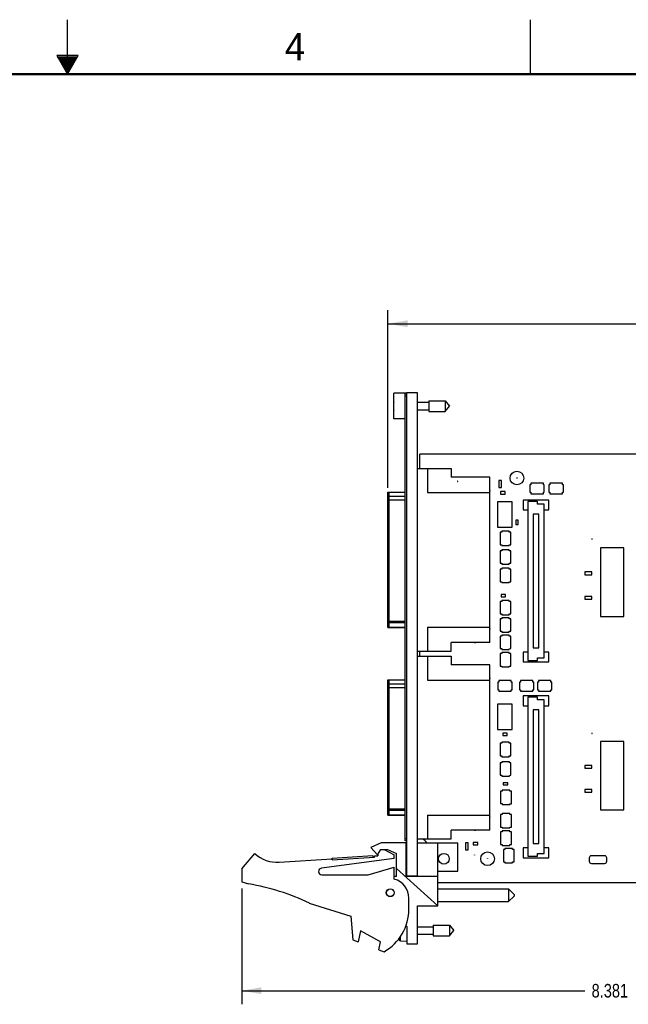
# Model space of a CAD drawing. Header units: inches. Extents: x 0 to 34, y 0 to 22.
# Tile 49 of 55: x 16.6 to 22.2, y 12.9 to 22. Entities that reach past the tile are written whole.
import ezdxf

# ---------------------------------------------------------------- set-up
doc = ezdxf.new("R2010")
doc.units = ezdxf.units.IN
doc.header["$LTSCALE"] = 1.87
doc.header["$MEASUREMENT"] = 0
doc.layers.get('0').update_dxf_attribs({"linetype": 'CONTINUOUS'})
for name, color, linetype in [('COSMETIC', 7, 'CONTINUOUS'), ('DATUMCURVES', 7, 'CONTINUOUS'), ('DIMENSIONS', 7, 'CONTINUOUS')]:
    doc.layers.add(name, color=color, linetype=linetype)
doc.styles.get("Standard").update_dxf_attribs({"font": 'txt', "width": 0.8})
doc.dimstyles.new('DIMSTYLE_1', dxfattribs={"dimtxt": 0.125, "dimasz": 0.18, "dimexe": 0.18, "dimexo": 0.0625, "dimgap": 0.09, "dimtad": 0, "dimtih": 1, "dimtoh": 1, "dimdec": 3, "dimzin": 4, "dimdsep": 46, "dimtxsty": 'STANDARD', "dimblk": '_FILLED', "dimblk1": '_FILLED', "dimblk2": '_FILLED', "dimcen": 0.09, "dimadec": 0, "dimazin": 0, "dimtp": 0.005, "dimtm": 0.005, "dimtfac": 1, "dimtdec": 3, "dimtofl": 0, "dimtmove": 0, "dimatfit": 3, "dimldrblk": '_FILLED', "dimfxl": 1, "dimtolj": 1, "dimtzin": 4, "dimarcsym": 0})

# ---------------------------------------------------------------- blocks, each defined once
blk = doc.blocks.new('_FILLED')
at = {"color": 0, "linetype": 'BYBLOCK'}
blk.add_solid([(0, 0), (-1, 0.174), (-1, -0.174)], dxfattribs=at)
blk = doc.blocks.new('*D6')
at = {"layer": 'DIMENSIONS', "color": 2, "linetype": 'CONTINUOUS'}
for p, q in [((19.9451, 17.6973), (19.9451, 19.3298)), ((26.9837, 17.945), (26.9837, 19.3298)), ((19.9451, 19.2048), (22.6075, 19.2048)), ((26.9837, 19.2048), (24.1575, 19.2048))]:
    blk.add_line(p, q, dxfattribs=at)
at = {"layer": 'DIMENSIONS', "color": 2, "linetype": 'CONTINUOUS', "xscale": 0.18, "yscale": 0.18, "zscale": 0.18, "rotation": 180}
blk.add_blockref('_FILLED', (19.9451, 19.2048), dxfattribs=at)
at = {"layer": 'DIMENSIONS', "color": 2, "linetype": 'CONTINUOUS', "xscale": 0.18, "yscale": 0.18, "zscale": 0.18}
blk.add_blockref('_FILLED', (26.9837, 19.2048), dxfattribs=at)
at = {"layer": 'DIMENSIONS', "color": 2, "linetype": 'CONTINUOUS', "width": 0.8}
for s, p in [('7.039', (22.67, 19.1423)), ('[', (23.295, 19.1423)), ('178.78', (23.395, 19.1423)), (']', (23.995, 19.1423))]:
    blk.add_text(s, height=0.125, dxfattribs=at).set_placement(p)
blk = doc.blocks.new('*D8')
at = {"layer": 'DIMENSIONS', "color": 2, "linetype": 'CONTINUOUS'}
for p, q in [((26.9837, 14.1276), (26.9837, 12.9487)), ((18.6025, 14.0118), (18.6025, 12.9487)), ((18.6025, 13.0737), (21.7531, 13.0737)), ((26.9837, 13.0737), (23.3031, 13.0737))]:
    blk.add_line(p, q, dxfattribs=at)
at = {"layer": 'DIMENSIONS', "color": 2, "linetype": 'CONTINUOUS', "xscale": 0.18, "yscale": 0.18, "zscale": 0.18, "rotation": 180}
blk.add_blockref('_FILLED', (18.6025, 13.0737), dxfattribs=at)
at = {"layer": 'DIMENSIONS', "color": 2, "linetype": 'CONTINUOUS', "xscale": 0.18, "yscale": 0.18, "zscale": 0.18}
blk.add_blockref('_FILLED', (26.9837, 13.0737), dxfattribs=at)
at = {"layer": 'DIMENSIONS', "color": 2, "linetype": 'CONTINUOUS', "width": 0.8}
for s, p in [('8.381', (21.8156, 13.0112)), ('[', (22.4406, 13.0112)), ('212.88', (22.5406, 13.0112)), (']', (23.1406, 13.0112))]:
    blk.add_text(s, height=0.125, dxfattribs=at).set_placement(p)

msp = doc.modelspace()

# ---------------------------------------------------------------- linework, layer by layer
at = {"color": 2, "linetype": 'CONTINUOUS'}
for p, q in [((17, 21.5), (17, 22)), ((21.25, 22), (21.25, 21.5)), ((16.902, 21.6697), (17, 21.5)), ((17.098, 21.6697), (16.902, 21.6697)), ((16.9076, 21.66), (17.0924, 21.66)), ((16.9134, 21.65), (17.0866, 21.65)), ((16.9192, 21.64), (17.0808, 21.64)), ((17, 21.5), (17.098, 21.6697)), ((16.925, 21.63), (17.0751, 21.63)), ((16.9307, 21.62), (17.0693, 21.62)), ((16.9365, 21.61), (17.0635, 21.61)), ((16.9423, 21.6), (17.0578, 21.6)), ((16.9481, 21.59), (17.052, 21.59)), ((16.9538, 21.58), (17.0462, 21.58)), ((16.9596, 21.57), (17.0404, 21.57)), ((16.9654, 21.56), (17.0347, 21.56)), ((16.9712, 21.55), (17.0289, 21.55)), ((16.9769, 21.54), (17.0231, 21.54)), ((16.9827, 21.53), (17.0173, 21.53)), ((16.9885, 21.52), (17.0116, 21.52)), ((16.9942, 21.51), (17.0058, 21.51))]:
    msp.add_line(p, q, dxfattribs=at)
at = {"color": 7, "linetype": 'CONTINUOUS'}
for p, q in [((19.9975, 18.3297), (19.9975, 18.5667)), ((20.1175, 18.5667), (19.9975, 18.5667)), ((20.1025, 14.4502), (20.1025, 18.5602)), ((20.1175, 18.5602), (20.1025, 18.5602)), ((20.1175, 14.1272), (20.1175, 18.5702)), ((20.2175, 18.5702), (20.1175, 18.5702)), ((20.2175, 14.1243), (20.2175, 18.5702)), ((20.1175, 18.5402), (20.1025, 18.5402)), ((20.2175, 18.4833), (20.3212, 18.4833)), ((20.3212, 18.4974), (20.3212, 18.399)), ((20.3212, 18.4974), (20.4693, 18.4974)), ((20.4693, 18.4974), (20.4693, 18.399)), ((20.4693, 18.4974), (20.5106, 18.4482)), ((19.9975, 18.462), (19.9955, 18.462)), ((19.9955, 18.4344), (19.9975, 18.4344)), ((20.2175, 18.4132), (20.3212, 18.4132)), ((20.3212, 18.399), (20.4693, 18.399)), ((20.4693, 18.399), (20.5106, 18.4482)), ((20.1025, 18.3297), (19.9975, 18.3297)), ((20.2375, 17.8747), (20.2375, 18.0056)), ((26.5385, 18.0056), (20.2375, 18.0056)), ((20.2175, 17.8747), (20.5254, 17.8747)), ((20.3077, 17.8747), (20.3077, 17.6542)), ((20.5254, 17.8747), (20.5254, 17.7944)), ((20.8797, 17.7944), (20.5254, 17.7944)), ((20.5835, 17.7566), (20.5835, 17.7546)), ((20.5855, 17.7566), (20.5835, 17.7566)), ((20.5835, 17.7546), (20.5855, 17.7546)), ((20.5855, 17.7546), (20.5855, 17.7566)), ((20.8797, 16.2739), (20.8797, 17.7944)), ((20.9619, 17.7631), (20.9619, 17.6981)), ((20.9871, 17.7631), (20.9619, 17.7631)), ((20.9871, 17.6981), (20.9871, 17.7631)), ((21.1285, 17.7876), (21.1285, 17.7856)), ((21.1305, 17.7876), (21.1285, 17.7876)), ((21.1285, 17.7856), (21.1305, 17.7856)), ((21.1305, 17.7856), (21.1305, 17.7876)), ((19.9451, 16.4111), (19.9451, 17.6572)), ((19.9451, 17.6572), (20.1025, 17.6572)), ((19.953, 17.6572), (19.953, 16.4111)), ((20.1025, 17.6551), (19.953, 17.6551)), ((20.3077, 17.6542), (20.8797, 17.6542)), ((20.9619, 17.6981), (20.9871, 17.6981)), ((20.9775, 17.6626), (20.9775, 17.6386)), ((21.0215, 17.6626), (20.9775, 17.6626)), ((21.0215, 17.6386), (21.0215, 17.6626)), ((21.249, 17.7254), (21.249, 17.6561)), ((21.2573, 17.7254), (21.249, 17.7254)), ((21.249, 17.6561), (21.2569, 17.6561)), ((21.2569, 17.6561), (21.257, 17.6411)), ((21.2573, 17.7401), (21.2573, 17.7254)), ((21.372, 17.7401), (21.2573, 17.7401)), ((21.372, 17.7254), (21.372, 17.7401)), ((21.381, 17.7254), (21.372, 17.7254)), ((21.372, 17.6411), (21.372, 17.6561)), ((21.372, 17.6561), (21.381, 17.6561)), ((21.381, 17.6561), (21.381, 17.7254)), ((21.424, 17.7254), (21.424, 17.6561)), ((21.4323, 17.7254), (21.424, 17.7254)), ((21.424, 17.6561), (21.4319, 17.6561)), ((21.4319, 17.6561), (21.432, 17.6411)), ((21.4323, 17.7401), (21.4323, 17.7254)), ((21.547, 17.7401), (21.4323, 17.7401)), ((21.547, 17.7254), (21.547, 17.7401)), ((21.556, 17.7254), (21.547, 17.7254)), ((21.547, 17.6411), (21.547, 17.6561)), ((21.547, 17.6561), (21.556, 17.6561)), ((21.556, 17.6561), (21.556, 17.7254)), ((19.953, 17.6348), (19.9451, 17.6348)), ((20.1025, 17.6172), (19.953, 17.6172)), ((20.1025, 17.5828), (19.953, 17.5828)), ((20.9525, 17.5666), (20.9525, 17.3346)), ((21.0865, 17.5666), (20.9525, 17.5666)), ((20.9775, 17.6386), (21.0215, 17.6386)), ((21.0865, 17.3346), (21.0865, 17.5666)), ((21.1864, 17.5843), (21.1864, 17.4937)), ((21.4226, 17.5843), (21.1864, 17.5843)), ((21.2297, 17.5713), (21.2297, 16.1091)), ((21.3173, 17.5713), (21.2297, 17.5713)), ((21.257, 17.6411), (21.372, 17.6411)), ((21.3173, 17.5463), (21.3173, 17.5713)), ((21.4226, 17.4937), (21.4226, 17.5843)), ((21.432, 17.6411), (21.547, 17.6411)), ((21.1864, 17.4937), (21.2297, 17.4937)), ((21.3793, 17.5463), (21.3173, 17.5463)), ((21.3793, 16.1341), (21.3793, 17.5463)), ((21.3793, 17.4937), (21.4226, 17.4937)), ((21.1195, 17.4006), (21.1195, 17.3606)), ((21.1395, 17.4006), (21.1195, 17.4006)), ((21.1395, 17.3606), (21.1395, 17.4006)), ((21.2795, 17.4543), (21.2795, 16.226)), ((21.3295, 17.4543), (21.2795, 17.4543)), ((21.3295, 16.226), (21.3295, 17.4543)), ((20.9525, 17.3346), (21.0865, 17.3346)), ((20.975, 17.2881), (20.975, 17.1733)), ((20.9897, 17.2881), (20.975, 17.2881)), ((20.9897, 17.2971), (20.9897, 17.2881)), ((21.059, 17.2971), (20.9897, 17.2971)), ((21.059, 17.2881), (21.059, 17.2971)), ((21.074, 17.2881), (21.059, 17.2881)), ((21.074, 17.1731), (21.074, 17.2881)), ((21.1195, 17.3606), (21.1395, 17.3606)), ((21.8185, 17.2266), (21.8185, 17.2246)), ((21.8205, 17.2266), (21.8185, 17.2266)), ((21.8185, 17.2246), (21.8205, 17.2246)), ((21.8205, 17.2246), (21.8205, 17.2266)), ((20.975, 17.1733), (20.9897, 17.1733)), ((20.975, 17.1181), (20.975, 17.0033)), ((20.9897, 17.1181), (20.975, 17.1181)), ((20.9897, 17.1733), (20.9897, 17.1651)), ((20.9897, 17.1651), (21.059, 17.1651)), ((20.9897, 17.1271), (20.9897, 17.1181)), ((21.059, 17.1271), (20.9897, 17.1271)), ((21.059, 17.1729), (21.074, 17.1731)), ((21.059, 17.1651), (21.059, 17.1729)), ((21.059, 17.1181), (21.059, 17.1271)), ((21.074, 17.1181), (21.059, 17.1181)), ((21.074, 17.0031), (21.074, 17.1181)), ((21.8963, 17.1445), (21.8963, 16.5146)), ((22.1128, 17.1445), (21.8963, 17.1445)), ((22.1128, 16.5146), (22.1128, 17.1445)), ((20.975, 17.0033), (20.9897, 17.0033)), ((20.975, 16.9481), (20.975, 16.8333)), ((20.9897, 16.9481), (20.975, 16.9481)), ((20.9897, 17.0033), (20.9897, 16.9951)), ((20.9897, 16.9951), (21.059, 16.9951)), ((20.9897, 16.9571), (20.9897, 16.9481)), ((21.059, 16.9571), (20.9897, 16.9571)), ((21.059, 17.0029), (21.074, 17.0031)), ((21.059, 16.9951), (21.059, 17.0029)), ((21.059, 16.9481), (21.059, 16.9571)), ((21.074, 16.9481), (21.059, 16.9481)), ((21.074, 16.8331), (21.074, 16.9481)), ((21.752, 16.9232), (21.752, 16.898)), ((21.817, 16.9232), (21.752, 16.9232)), ((21.752, 16.898), (21.817, 16.898)), ((21.817, 16.898), (21.817, 16.9232)), ((20.975, 16.8333), (20.9897, 16.8333)), ((20.9897, 16.8333), (20.9897, 16.8251)), ((20.9897, 16.8251), (21.059, 16.8251)), ((21.059, 16.8329), (21.074, 16.8331)), ((21.059, 16.8251), (21.059, 16.8329)), ((20.9845, 16.7156), (20.9845, 16.6956)), ((21.0245, 16.7156), (20.9845, 16.7156)), ((20.9845, 16.6956), (21.0245, 16.6956)), ((20.9897, 16.6621), (20.9897, 16.6531)), ((21.059, 16.6621), (20.9897, 16.6621)), ((21.0245, 16.6956), (21.0245, 16.7156)), ((21.059, 16.6531), (21.059, 16.6621)), ((21.752, 16.6982), (21.752, 16.673)), ((21.817, 16.6982), (21.752, 16.6982)), ((21.752, 16.673), (21.817, 16.673)), ((21.817, 16.673), (21.817, 16.6982)), ((20.975, 16.6531), (20.975, 16.5383)), ((20.9897, 16.6531), (20.975, 16.6531)), ((21.074, 16.6531), (21.059, 16.6531)), ((21.074, 16.5381), (21.074, 16.6531)), ((20.975, 16.5383), (20.9897, 16.5383)), ((20.975, 16.4931), (20.975, 16.3783)), ((20.9897, 16.4931), (20.975, 16.4931)), ((20.9897, 16.5383), (20.9897, 16.5301)), ((20.9897, 16.5301), (21.059, 16.5301)), ((20.9897, 16.5021), (20.9897, 16.4931)), ((21.059, 16.5021), (20.9897, 16.5021)), ((21.059, 16.5379), (21.074, 16.5381)), ((21.059, 16.5301), (21.059, 16.5379)), ((21.059, 16.4931), (21.059, 16.5021)), ((21.074, 16.4931), (21.059, 16.4931)), ((21.074, 16.3781), (21.074, 16.4931)), ((21.8963, 16.5146), (22.1128, 16.5146)), ((19.953, 16.4336), (19.9451, 16.4336)), ((19.9451, 16.4111), (20.1025, 16.4111)), ((20.1025, 16.4675), (19.953, 16.4675)), ((20.1025, 16.454), (19.953, 16.454)), ((20.1025, 16.4132), (19.953, 16.4132)), ((20.3077, 16.4142), (20.3077, 16.1936)), ((20.3077, 16.4142), (20.8797, 16.4142)), ((20.975, 16.3783), (20.9897, 16.3783)), ((20.975, 16.3331), (20.975, 16.2183)), ((20.9897, 16.3331), (20.975, 16.3331)), ((20.9897, 16.3783), (20.9897, 16.3701)), ((20.9897, 16.3701), (21.059, 16.3701)), ((20.9897, 16.3421), (20.9897, 16.3331)), ((21.059, 16.3421), (20.9897, 16.3421)), ((21.059, 16.3779), (21.074, 16.3781)), ((21.059, 16.3701), (21.059, 16.3779)), ((21.059, 16.3331), (21.059, 16.3421)), ((21.074, 16.3331), (21.059, 16.3331)), ((21.074, 16.2181), (21.074, 16.3331)), ((20.5254, 16.1936), (20.5254, 16.2739)), ((20.8797, 16.2739), (20.5254, 16.2739)), ((20.975, 16.2183), (20.9897, 16.2183)), ((20.9897, 16.2183), (20.9897, 16.2101)), ((20.9897, 16.2101), (21.059, 16.2101)), ((21.059, 16.2179), (21.074, 16.2181)), ((21.059, 16.2101), (21.059, 16.2179)), ((21.2795, 16.226), (21.3295, 16.226)), ((20.2175, 16.1936), (20.5254, 16.1936)), ((20.2175, 16.1495), (20.5254, 16.1495)), ((20.2375, 16.1495), (20.2375, 16.1936)), ((20.3077, 16.1495), (20.3077, 15.9289)), ((20.5254, 16.1495), (20.5254, 16.0691)), ((20.975, 16.1731), (20.975, 16.0583)), ((20.9897, 16.1731), (20.975, 16.1731)), ((20.9897, 16.1821), (20.9897, 16.1731)), ((21.059, 16.1821), (20.9897, 16.1821)), ((21.059, 16.1731), (21.059, 16.1821)), ((21.074, 16.1731), (21.059, 16.1731)), ((21.074, 16.0581), (21.074, 16.1731)), ((21.1864, 16.1866), (21.1864, 16.0961)), ((21.2297, 16.1866), (21.1864, 16.1866)), ((21.3173, 16.1091), (21.3173, 16.1341)), ((21.3173, 16.1341), (21.3793, 16.1341)), ((21.4226, 16.1866), (21.3793, 16.1866)), ((21.4226, 16.0961), (21.4226, 16.1866)), ((20.8797, 16.0691), (20.5254, 16.0691)), ((20.8797, 14.5487), (20.8797, 16.0691)), ((20.975, 16.0583), (20.9897, 16.0583)), ((20.9897, 16.0583), (20.9897, 16.0501)), ((20.9897, 16.0501), (21.059, 16.0501)), ((21.059, 16.0579), (21.074, 16.0581)), ((21.059, 16.0501), (21.059, 16.0579)), ((21.1864, 16.0961), (21.4226, 16.0961)), ((21.2297, 16.1091), (21.3173, 16.1091)), ((19.9451, 14.6859), (19.9451, 15.9319)), ((19.9451, 15.9319), (20.1025, 15.9319)), ((19.953, 15.9319), (19.953, 14.6859)), ((19.953, 15.9095), (19.9451, 15.9095)), ((20.1025, 15.9298), (19.953, 15.9298)), ((20.1025, 15.892), (19.953, 15.892)), ((20.1025, 15.8576), (19.953, 15.8576)), ((20.3077, 15.9289), (20.8797, 15.9289)), ((20.954, 15.9104), (20.954, 15.8411)), ((20.9623, 15.9104), (20.954, 15.9104)), ((20.954, 15.8411), (20.9619, 15.8411)), ((20.9619, 15.8411), (20.962, 15.8261)), ((20.9623, 15.9251), (20.9623, 15.9104)), ((21.077, 15.9251), (20.9623, 15.9251)), ((21.077, 15.9104), (21.077, 15.9251)), ((21.086, 15.9104), (21.077, 15.9104)), ((21.077, 15.8261), (21.077, 15.8411)), ((21.077, 15.8411), (21.086, 15.8411)), ((21.086, 15.8411), (21.086, 15.9104)), ((21.154, 15.9104), (21.154, 15.8411)), ((21.1623, 15.9104), (21.154, 15.9104)), ((21.154, 15.8411), (21.1619, 15.8411)), ((21.1619, 15.8411), (21.162, 15.8261)), ((21.1623, 15.9251), (21.1623, 15.9104)), ((21.277, 15.9251), (21.1623, 15.9251)), ((21.277, 15.9104), (21.277, 15.9251)), ((21.286, 15.9104), (21.277, 15.9104)), ((21.277, 15.8261), (21.277, 15.8411)), ((21.277, 15.8411), (21.286, 15.8411)), ((21.286, 15.8411), (21.286, 15.9104)), ((21.319, 15.9104), (21.319, 15.8411)), ((21.3273, 15.9104), (21.319, 15.9104)), ((21.319, 15.8411), (21.3269, 15.8411)), ((21.3269, 15.8411), (21.327, 15.8261)), ((21.3273, 15.9251), (21.3273, 15.9104)), ((21.442, 15.9251), (21.3273, 15.9251)), ((21.442, 15.9104), (21.442, 15.9251)), ((21.451, 15.9104), (21.442, 15.9104)), ((21.442, 15.8261), (21.442, 15.8411)), ((21.442, 15.8411), (21.451, 15.8411)), ((21.451, 15.8411), (21.451, 15.9104)), ((20.962, 15.8261), (21.077, 15.8261)), ((21.162, 15.8261), (21.277, 15.8261)), ((21.1864, 15.7843), (21.1864, 15.6937)), ((21.4226, 15.7843), (21.1864, 15.7843)), ((21.2297, 15.7713), (21.2297, 14.3091)), ((21.3173, 15.7713), (21.2297, 15.7713)), ((21.3173, 15.7463), (21.3173, 15.7713)), ((21.327, 15.8261), (21.442, 15.8261)), ((21.4226, 15.6937), (21.4226, 15.7843)), ((20.9525, 15.7066), (20.9525, 15.4746)), ((21.0865, 15.7066), (20.9525, 15.7066)), ((21.0865, 15.4746), (21.0865, 15.7066)), ((21.1864, 15.6937), (21.2297, 15.6937)), ((21.3793, 15.7463), (21.3173, 15.7463)), ((21.3793, 14.3341), (21.3793, 15.7463)), ((21.3793, 15.6937), (21.4226, 15.6937)), ((21.2795, 15.6543), (21.2795, 14.426)), ((21.3295, 15.6543), (21.2795, 15.6543)), ((21.3295, 14.426), (21.3295, 15.6543)), ((20.9525, 15.4746), (21.0865, 15.4746)), ((20.9995, 15.4406), (20.9995, 15.4206)), ((21.0395, 15.4406), (20.9995, 15.4406)), ((20.9995, 15.4206), (21.0395, 15.4206)), ((21.0395, 15.4206), (21.0395, 15.4406)), ((21.8185, 15.4416), (21.8185, 15.4396)), ((21.8205, 15.4416), (21.8185, 15.4416)), ((21.8185, 15.4396), (21.8205, 15.4396)), ((21.8205, 15.4396), (21.8205, 15.4416)), ((20.975, 15.3481), (20.975, 15.2333)), ((20.9897, 15.3481), (20.975, 15.3481)), ((20.9897, 15.3571), (20.9897, 15.3481)), ((21.059, 15.3571), (20.9897, 15.3571)), ((21.059, 15.3481), (21.059, 15.3571)), ((21.074, 15.3481), (21.059, 15.3481)), ((21.074, 15.2331), (21.074, 15.3481)), ((21.8963, 15.3655), (21.8963, 14.7356)), ((22.1128, 15.3655), (21.8963, 15.3655)), ((22.1128, 14.7356), (22.1128, 15.3655)), ((20.975, 15.2333), (20.9897, 15.2333)), ((20.9897, 15.2333), (20.9897, 15.2251)), ((20.9897, 15.2251), (21.059, 15.2251)), ((21.059, 15.2329), (21.074, 15.2331)), ((21.059, 15.2251), (21.059, 15.2329)), ((20.9757, 15.1687), (20.9757, 15.0539)), ((20.9903, 15.1687), (20.9757, 15.1687)), ((20.9903, 15.1777), (20.9903, 15.1687)), ((21.0597, 15.1777), (20.9903, 15.1777)), ((21.0597, 15.1687), (21.0597, 15.1777)), ((21.0747, 15.1687), (21.0597, 15.1687)), ((21.0747, 15.0537), (21.0747, 15.1687)), ((21.752, 15.1432), (21.752, 15.118)), ((21.817, 15.1432), (21.752, 15.1432)), ((21.752, 15.118), (21.817, 15.118)), ((21.817, 15.118), (21.817, 15.1432)), ((20.9757, 15.0539), (20.9903, 15.0539)), ((20.9903, 15.0539), (20.9903, 15.0457)), ((20.9903, 15.0457), (21.0597, 15.0457)), ((21.0597, 15.0535), (21.0747, 15.0537)), ((21.0597, 15.0457), (21.0597, 15.0535)), ((21.0045, 14.9856), (21.0045, 14.9656)), ((21.0445, 14.9856), (21.0045, 14.9856)), ((21.0045, 14.9656), (21.0445, 14.9656)), ((21.0445, 14.9656), (21.0445, 14.9856)), ((20.98, 14.9081), (20.98, 14.7933)), ((20.9947, 14.9081), (20.98, 14.9081)), ((20.9947, 14.9171), (20.9947, 14.9081)), ((21.064, 14.9171), (20.9947, 14.9171)), ((21.064, 14.9081), (21.064, 14.9171)), ((21.079, 14.9081), (21.064, 14.9081)), ((21.079, 14.7931), (21.079, 14.9081)), ((21.752, 14.9232), (21.752, 14.898)), ((21.817, 14.9232), (21.752, 14.9232)), ((21.752, 14.898), (21.817, 14.898)), ((21.817, 14.898), (21.817, 14.9232)), ((20.98, 14.7933), (20.9947, 14.7933)), ((20.9947, 14.7933), (20.9947, 14.7851)), ((20.9947, 14.7851), (21.064, 14.7851)), ((21.064, 14.7929), (21.079, 14.7931)), ((21.064, 14.7851), (21.064, 14.7929)), ((19.953, 14.7083), (19.9451, 14.7083)), ((19.9451, 14.6859), (20.1025, 14.6859)), ((20.1025, 14.7422), (19.953, 14.7422)), ((20.1025, 14.7288), (19.953, 14.7288)), ((20.1025, 14.688), (19.953, 14.688)), ((20.3077, 14.6889), (20.3077, 14.4684)), ((20.3077, 14.6889), (20.8797, 14.6889)), ((20.98, 14.6931), (20.98, 14.5783)), ((20.9947, 14.6931), (20.98, 14.6931)), ((20.9947, 14.7021), (20.9947, 14.6931)), ((21.064, 14.7021), (20.9947, 14.7021)), ((21.064, 14.6931), (21.064, 14.7021)), ((21.079, 14.6931), (21.064, 14.6931)), ((21.079, 14.5781), (21.079, 14.6931)), ((21.8963, 14.7356), (22.1128, 14.7356)), ((20.98, 14.5783), (20.9947, 14.5783)), ((20.9947, 14.5783), (20.9947, 14.5701)), ((21.064, 14.5779), (21.079, 14.5781)), ((21.064, 14.5701), (21.064, 14.5779)), ((20.5254, 14.4684), (20.5254, 14.5487)), ((20.8797, 14.5487), (20.5254, 14.5487)), ((20.98, 14.5331), (20.98, 14.4183)), ((20.9947, 14.5331), (20.98, 14.5331)), ((20.9947, 14.5701), (21.064, 14.5701)), ((20.9947, 14.5421), (20.9947, 14.5331)), ((21.064, 14.5421), (20.9947, 14.5421)), ((21.064, 14.5331), (21.064, 14.5421)), ((21.079, 14.5331), (21.064, 14.5331)), ((21.079, 14.4181), (21.079, 14.5331)), ((19.8825, 14.4343), (19.7875, 14.3913)), ((20.1125, 14.4343), (19.8825, 14.4343)), ((20.1175, 14.4702), (20.1025, 14.4702)), ((20.1175, 14.4502), (20.1025, 14.4502)), ((20.1125, 14.1243), (20.1125, 14.4343)), ((20.2175, 14.4684), (20.5254, 14.4684)), ((20.2175, 14.4343), (20.5875, 14.4343)), ((20.4035, 13.8553), (20.4035, 14.4343)), ((20.5875, 14.1713), (20.5875, 14.4343)), ((20.6569, 14.4331), (20.6569, 14.3681)), ((20.6821, 14.4331), (20.6569, 14.4331)), ((20.6821, 14.3681), (20.6821, 14.4331)), ((20.7275, 14.4376), (20.7275, 14.4136)), ((20.7715, 14.4376), (20.7275, 14.4376)), ((20.7275, 14.4136), (20.7715, 14.4136)), ((20.7715, 14.4136), (20.7715, 14.4376)), ((20.98, 14.4183), (20.9947, 14.4183)), ((20.9947, 14.4183), (20.9947, 14.4101)), ((20.9947, 14.4101), (21.064, 14.4101)), ((21.064, 14.4179), (21.079, 14.4181)), ((21.064, 14.4101), (21.064, 14.4179)), ((21.2795, 14.426), (21.3295, 14.426)), ((18.6025, 14.1943), (18.7225, 14.3343)), ((19.4321, 14.2768), (19.8213, 14.3022)), ((19.4331, 14.2919), (19.8073, 14.3164)), ((19.7875, 14.3913), (19.8475, 14.3213)), ((19.8083, 14.3014), (19.8073, 14.3164)), ((19.8206, 14.3122), (19.8525, 14.3143)), ((19.8213, 14.3022), (19.8206, 14.3122)), ((19.8475, 14.3213), (19.8807, 14.3713)), ((19.8525, 14.3289), (19.8525, 14.3143)), ((19.8807, 14.3713), (19.9407, 14.3713)), ((19.9085, 14.3713), (20.0025, 14.3243)), ((19.9407, 14.3713), (20.0225, 14.3343)), ((20.0025, 14.2893), (20.0025, 14.3243)), ((20.0225, 14.1243), (20.0225, 14.3343)), ((20.6569, 14.3681), (20.6821, 14.3681)), ((20.7385, 14.3216), (20.7385, 14.3196)), ((20.7405, 14.3216), (20.7385, 14.3216)), ((20.7385, 14.3196), (20.7405, 14.3196)), ((20.7405, 14.3196), (20.7405, 14.3216)), ((21.005, 14.3731), (21.005, 14.2583)), ((21.0197, 14.3731), (21.005, 14.3731)), ((21.0197, 14.3821), (21.0197, 14.3731)), ((21.089, 14.3821), (21.0197, 14.3821)), ((21.089, 14.3731), (21.089, 14.3821)), ((21.104, 14.3731), (21.089, 14.3731)), ((21.104, 14.2581), (21.104, 14.3731)), ((21.1864, 14.3866), (21.1864, 14.2961)), ((21.2297, 14.3866), (21.1864, 14.3866)), ((21.2297, 14.3091), (21.3173, 14.3091)), ((21.3173, 14.3341), (21.3793, 14.3341)), ((21.3173, 14.3091), (21.3173, 14.3341)), ((21.4226, 14.3866), (21.3793, 14.3866)), ((21.4226, 14.2961), (21.4226, 14.3866)), ((21.9343, 14.3137), (21.8143, 14.3137)), ((18.9461, 14.255), (19.4314, 14.2867)), ((20.0025, 14.2893), (19.3335, 14.199)), ((19.4321, 14.2768), (19.4314, 14.2867)), ((19.4341, 14.2769), (19.4331, 14.2919)), ((20.8585, 14.2876), (20.8585, 14.2856)), ((20.8605, 14.2876), (20.8585, 14.2876)), ((20.8585, 14.2856), (20.8605, 14.2856)), ((20.8605, 14.2856), (20.8605, 14.2876)), ((21.005, 14.2583), (21.0197, 14.2583)), ((21.0197, 14.2583), (21.0197, 14.2501)), ((21.0197, 14.2501), (21.089, 14.2501)), ((21.089, 14.2579), (21.104, 14.2581)), ((21.089, 14.2501), (21.089, 14.2579)), ((21.1864, 14.2961), (21.4226, 14.2961)), ((21.7943, 14.2937), (21.7943, 14.2637)), ((21.8143, 14.2437), (21.9343, 14.2437)), ((21.9543, 14.2637), (21.9543, 14.2937)), ((18.6025, 14.1943), (18.6025, 14.0743)), ((19.3375, 14.1393), (19.7625, 14.1393)), ((19.7625, 14.1393), (20.0025, 14.2093)), ((20.0025, 14.0993), (20.0025, 14.2093)), ((20.0225, 14.1243), (20.0025, 14.1243)), ((20.4035, 13.8553), (20.0225, 14.1959)), ((20.4035, 14.1243), (20.1125, 14.1243)), ((20.2175, 14.1272), (20.1175, 14.1272)), ((20.4035, 14.1713), (20.5875, 14.1713)), ((18.6025, 14.0743), (18.6645, 14.0548)), ((20.4035, 14.0686), (26.5385, 14.0686)), ((20.4035, 14.0091), (21.0535, 14.0091)), ((21.0535, 14.0091), (21.1035, 13.9591)), ((21.0535, 14.0091), (21.0535, 13.8941)), ((21.0535, 13.8941), (21.1035, 13.9441)), ((21.1035, 13.9591), (21.1035, 13.9441)), ((19.2225, 13.879), (19.6025, 13.7593)), ((20.1375, 13.8243), (20.1375, 13.925)), ((20.2155, 13.5053), (20.2155, 13.8553)), ((20.2155, 13.8553), (20.4035, 13.8553)), ((20.4035, 13.8941), (21.0535, 13.8941)), ((19.6025, 13.7593), (19.6225, 13.5423)), ((20.1098, 13.6718), (20.1175, 13.6653)), ((20.3612, 13.6765), (20.3612, 13.5781)), ((20.3612, 13.6765), (20.5093, 13.6765)), ((20.5093, 13.6765), (20.5506, 13.6273)), ((20.5093, 13.6765), (20.5093, 13.5781)), ((19.6925, 13.6231), (19.6725, 13.5231)), ((19.8765, 13.5231), (19.6925, 13.6231)), ((20.1175, 13.6653), (20.1175, 13.5053)), ((20.2155, 13.6624), (20.3612, 13.6624)), ((20.2155, 13.5923), (20.3612, 13.5923)), ((20.3612, 13.5781), (20.5093, 13.5781)), ((20.5093, 13.5781), (20.5506, 13.6273)), ((19.6225, 13.5423), (19.6725, 13.5231)), ((19.8619, 13.4502), (19.8765, 13.5231)), ((20.0461, 13.5441), (20.0461, 13.5541)), ((20.0604, 13.5326), (20.0604, 13.573)), ((20.0604, 13.5326), (20.1175, 13.5293)), ((20.1175, 13.5053), (20.2155, 13.5053)), ((19.8619, 13.4502), (19.9085, 13.4323))]:
    msp.add_line(p, q, dxfattribs=at)
at = {"color": 7, "linetype": 'CONTINUOUS', "const_width": 0.02}
msp.add_lwpolyline([(33.5, 21.5), (0.5, 21.5)], dxfattribs=at)
at = {"color": 7, "linetype": 'CONTINUOUS'}
for centre, radius in [((21.1295, 17.7867), 0.0625), ((20.4585, 14.2867), 0.0492), ((20.8595, 14.2868), 0.0625), ((19.9655, 13.9743), 0.0365), ((19.9655, 13.9743), 0.035)]:
    msp.add_circle(centre, radius, dxfattribs=at)
for centre, radius, start, end in [((20.3079, 18.4482), 0.3127, 172.94319, 177.47432), ((20.3079, 18.4482), 0.3127, 182.52568, 187.0613), ((20.2175, 14.3786), 0.1, 34.30616, 65.38957), ((18.9265, 14.5543), 0.3, 227.16657, 273.74672), ((21.8143, 14.2937), 0.02, 90, 180), ((21.9343, 14.2937), 0.02, 0, 90), ((21.8143, 14.2637), 0.02, 180, 270), ((21.9343, 14.2637), 0.02, 270, 360), ((19.3375, 14.1693), 0.03, 97.68448, 270), ((18.3412, 12.0548), 2.026, 64.21446, 80.81669), ((19.9575, 13.925), 0.18, 0, 75.52249), ((19.6875, 13.8243), 0.45, 299.41364, 360), ((20.3479, 13.6273), 0.313, 193.9514, 195.4149), ((20.0613, 13.5483), 0.0157, 195.4149, 266.69607)]:
    msp.add_arc(centre, radius, start, end, dxfattribs=at)
at = {"layer": 'COSMETIC', "color": 7, "linetype": 'CONTINUOUS'}
for centre, start, end in [((20.7455, 17.7505), 82.40635, 97.59365), ((20.8381, 17.671), 340.30588, 19.69412), ((20.8381, 16.3974), 340.30588, 19.69412), ((20.7455, 16.3178), 262.40635, 277.59365), ((20.7455, 16.0253), 82.40635, 97.59365), ((20.8381, 15.9457), 340.30588, 19.69412), ((20.8381, 14.6721), 340.30588, 19.69412), ((20.7455, 14.5926), 262.40635, 277.59365)]:
    msp.add_arc(centre, 0.0443, start, end, dxfattribs=at)
at = {"layer": 'DATUMCURVES', "color": 40, "linetype": 'CONTINUOUS'}
for centre in [(21.1295, 17.7866), (20.8595, 14.2866)]:
    msp.add_circle(centre, 0.0625, dxfattribs=at)

# ---------------------------------------------------------------- texts
at = {"color": 2, "linetype": 'CONTINUOUS'}
msp.add_text('4', height=0.25, dxfattribs=at).set_placement((18.9977, 21.6277))

# ---------------------------------------------------------------- dimensions: what is measured, and where the dimension line sits
at = {"layer": 'DIMENSIONS', "color": 2, "linetype": 'CONTINUOUS'}
for base, p1, p2, picture, middle in [((26.9837, 19.2048), (19.9451, 17.6973), (26.9837, 17.945), '*D6', (23.3825, 19.2048)), ((26.9837, 13.0737), (18.6025, 14.0118), (26.9837, 14.1276), '*D8', (22.5281, 13.0737))]:
    dim = msp.add_linear_dim(base=base, p1=p1, p2=p2, dimstyle='DIMSTYLE_1', dxfattribs=at)
    dim.commit()
    dim.dimension.update_dxf_attribs({"geometry": picture, "text_midpoint": middle, "dimtype": 160})

doc.saveas('drawing.dxf')
